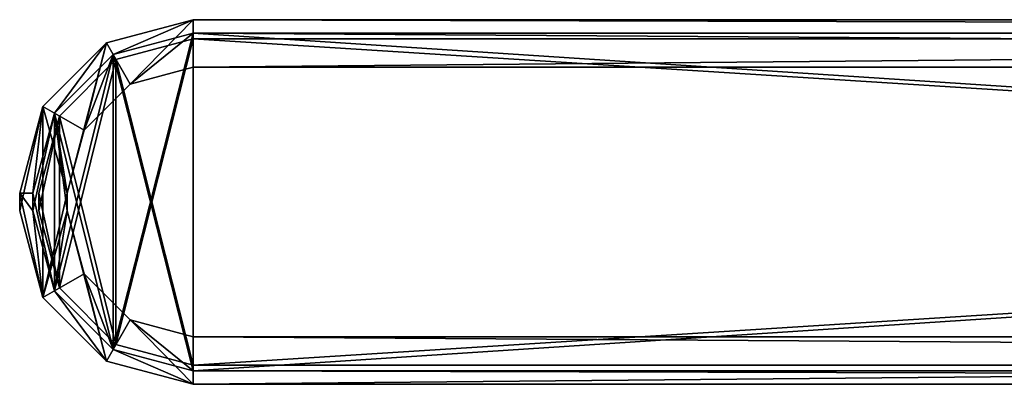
# Model space of a CAD drawing. Extents: x 5 to 955, y 0 to 88.
# Tile 1 of 4: x 5 to 175, y 0 to 63. Entities that reach past the tile are written whole.
import ezdxf

# ---------------------------------------------------------------- set-up
doc = ezdxf.new("R2010")
doc.units = 0
doc.header["$LTSCALE"] = 25.4
doc.layers.get('0').update_dxf_attribs({"color": 13, "linetype": 'CONTINUOUS'})

# ---------------------------------------------------------------- blocks, each defined once
blk = doc.blocks.new('SOFT-LED-90X6-7534-7548_ST')
at = {"color": 251}
for p, q in [((34.75, 63.49, 62.02), (19.75, 59.47, 62.02)), ((34.75, 63.49, 62.02), (19.75, 59.47, 62.02)), ((34.75, 63.49, 2.02), (19.75, 59.47, 2.02)), ((34.75, 63.49, 2.02), (19.75, 59.47, 2.02)), ((924.75, 63.49, 62.02), (34.75, 63.49, 62.02)), ((34.75, 63.49, 62.02), (34.75, 63.49, 2.02)), ((924.75, 63.49, 2.02), (34.75, 63.49, 2.02)), ((34.75, 63.49, 62.02), (34.75, 63.49, 2.02)), ((924.75, 63.49, 62.02), (34.75, 63.49, 62.02)), ((924.75, 63.49, 2.02), (34.75, 63.49, 2.02)), ((20.9, 57.48, 62.02), (34.75, 61.19, 62.02)), ((20.9, 57.48, 62.02), (34.75, 61.19, 62.02)), ((20.9, 57.48, 4.32), (34.75, 61.19, 4.32)), ((20.9, 57.48, 4.32), (34.75, 61.19, 4.32)), ((34.75, 61.19, 62.02), (924.75, 61.19, 62.02)), ((34.75, 61.19, 4.32), (34.75, 61.19, 62.02)), ((34.75, 61.19, 4.32), (924.75, 61.19, 4.32)), ((34.75, 61.19, 62.02), (924.75, 61.19, 62.02)), ((34.75, 61.19, 4.32), (34.75, 61.19, 62.02)), ((34.75, 61.19, 4.32), (924.75, 61.19, 4.32)), ((19.75, 59.47, 62.02), (8.77, 48.49, 62.02)), ((19.75, 59.47, 62.02), (8.77, 48.49, 62.02)), ((19.75, 59.47, 2.02), (8.77, 48.49, 2.02)), ((19.75, 59.47, 2.02), (8.77, 48.49, 2.02)), ((19.75, 59.47, 62.02), (19.75, 59.47, 2.02)), ((19.75, 59.47, 62.02), (19.75, 59.47, 2.02)), ((10.76, 47.34, 62.02), (20.9, 57.48, 62.02)), ((10.76, 47.34, 62.02), (20.9, 57.48, 62.02)), ((10.76, 47.34, 4.32), (20.9, 57.48, 4.32)), ((10.76, 47.34, 4.32), (20.9, 57.48, 4.32)), ((20.9, 57.48, 62.02), (20.9, 57.48, 4.32)), ((20.9, 57.48, 62.02), (20.9, 57.48, 4.32)), ((34.75, 55.29, 2.02), (23.85, 52.37, 2.02)), ((23.85, 52.37, 4.32), (34.75, 55.29, 4.32)), ((34.75, 55.29, 2.02), (23.85, 52.37, 2.02)), ((23.85, 52.37, 4.32), (34.75, 55.29, 4.32)), ((924.75, 55.29, 2.02), (34.75, 55.29, 2.02)), ((34.75, 55.29, 4.32), (924.75, 55.29, 4.32)), ((924.75, 55.29, 2.02), (34.75, 55.29, 2.02)), ((34.75, 55.29, 4.32), (924.75, 55.29, 4.32)), ((34.75, 55.29, 4.32), (34.75, 55.29, 2.02)), ((34.75, 55.29, 4.32), (34.75, 55.29, 2.02)), ((23.85, 52.37, 2.02), (15.87, 44.39, 2.02)), ((15.87, 44.39, 4.32), (23.85, 52.37, 4.32)), ((23.85, 52.37, 2.02), (15.87, 44.39, 2.02)), ((15.87, 44.39, 4.32), (23.85, 52.37, 4.32)), ((23.85, 52.37, 2.02), (23.85, 52.37, 4.32)), ((23.85, 52.37, 2.02), (23.85, 52.37, 4.32)), ((8.77, 48.49, 62.02), (4.75, 33.49, 62.02)), ((8.77, 48.49, 62.02), (4.75, 33.49, 62.02)), ((8.77, 48.49, 2.02), (4.75, 33.49, 2.02)), ((8.77, 48.49, 2.02), (4.75, 33.49, 2.02)), ((8.77, 48.49, 62.02), (8.77, 48.49, 2.02)), ((8.77, 48.49, 62.02), (8.77, 48.49, 2.02)), ((7.05, 33.49, 62.02), (10.76, 47.34, 62.02)), ((7.05, 33.49, 62.02), (10.76, 47.34, 62.02)), ((7.05, 33.49, 4.32), (10.76, 47.34, 4.32)), ((7.05, 33.49, 4.32), (10.76, 47.34, 4.32)), ((10.76, 47.34, 62.02), (10.76, 47.34, 4.32)), ((10.76, 47.34, 62.02), (10.76, 47.34, 4.32)), ((15.87, 44.39, 2.02), (12.95, 33.49, 2.02)), ((12.95, 33.49, 4.32), (15.87, 44.39, 4.32)), ((15.87, 44.39, 2.02), (12.95, 33.49, 2.02)), ((12.95, 33.49, 4.32), (15.87, 44.39, 4.32)), ((15.87, 44.39, 2.02), (15.87, 44.39, 4.32)), ((15.87, 44.39, 2.02), (15.87, 44.39, 4.32)), ((4.75, 33.49, 62.02), (4.75, 30.49, 62.02)), ((4.75, 33.49, 2.02), (4.75, 30.49, 2.02)), ((4.75, 33.49, 62.02), (4.75, 30.49, 62.02)), ((4.75, 33.49, 62.02), (4.75, 33.49, 2.02)), ((4.75, 33.49, 62.02), (4.75, 33.49, 2.02)), ((4.75, 33.49, 2.02), (4.75, 30.49, 2.02)), ((7.05, 30.49, 62.02), (7.05, 33.49, 62.02)), ((7.05, 30.49, 4.32), (7.05, 33.49, 4.32)), ((7.05, 33.49, 4.32), (7.05, 33.49, 62.02)), ((7.05, 30.49, 62.02), (7.05, 33.49, 62.02)), ((7.05, 33.49, 4.32), (7.05, 33.49, 62.02)), ((7.05, 30.49, 4.32), (7.05, 33.49, 4.32)), ((12.95, 33.49, 2.02), (12.95, 30.49, 2.02)), ((12.95, 30.49, 4.32), (12.95, 33.49, 4.32)), ((12.95, 33.49, 4.32), (12.95, 33.49, 2.02)), ((12.95, 33.49, 2.02), (12.95, 30.49, 2.02)), ((12.95, 33.49, 4.32), (12.95, 33.49, 2.02)), ((12.95, 30.49, 4.32), (12.95, 33.49, 4.32)), ((4.75, 30.49, 62.02), (8.77, 15.49, 62.02)), ((4.75, 30.49, 62.02), (8.77, 15.49, 62.02)), ((4.75, 30.49, 62.02), (4.75, 30.49, 2.02)), ((4.75, 30.49, 2.02), (8.77, 15.49, 2.02)), ((4.75, 30.49, 62.02), (4.75, 30.49, 2.02)), ((4.75, 30.49, 2.02), (8.77, 15.49, 2.02)), ((10.76, 16.64, 62.02), (7.05, 30.49, 62.02)), ((7.05, 30.49, 4.32), (7.05, 30.49, 62.02)), ((10.76, 16.64, 62.02), (7.05, 30.49, 62.02)), ((10.76, 16.64, 4.32), (7.05, 30.49, 4.32)), ((7.05, 30.49, 4.32), (7.05, 30.49, 62.02)), ((10.76, 16.64, 4.32), (7.05, 30.49, 4.32)), ((12.95, 30.49, 2.02), (15.87, 19.59, 2.02)), ((15.87, 19.59, 4.32), (12.95, 30.49, 4.32)), ((12.95, 30.49, 4.32), (12.95, 30.49, 2.02)), ((12.95, 30.49, 2.02), (15.87, 19.59, 2.02)), ((12.95, 30.49, 4.32), (12.95, 30.49, 2.02)), ((15.87, 19.59, 4.32), (12.95, 30.49, 4.32)), ((15.87, 19.59, 2.02), (23.85, 11.61, 2.02)), ((23.85, 11.61, 4.32), (15.87, 19.59, 4.32)), ((15.87, 19.59, 2.02), (23.85, 11.61, 2.02)), ((15.87, 19.59, 2.02), (15.87, 19.59, 4.32)), ((23.85, 11.61, 4.32), (15.87, 19.59, 4.32)), ((15.87, 19.59, 2.02), (15.87, 19.59, 4.32)), ((8.77, 15.49, 62.02), (19.75, 4.51, 62.02)), ((8.77, 15.49, 62.02), (19.75, 4.51, 62.02)), ((8.77, 15.49, 62.02), (8.77, 15.49, 2.02)), ((8.77, 15.49, 2.02), (19.75, 4.51, 2.02)), ((8.77, 15.49, 62.02), (8.77, 15.49, 2.02)), ((8.77, 15.49, 2.02), (19.75, 4.51, 2.02)), ((20.9, 6.5, 62.02), (10.76, 16.64, 62.02)), ((10.76, 16.64, 62.02), (10.76, 16.64, 4.32)), ((10.76, 16.64, 62.02), (10.76, 16.64, 4.32)), ((20.9, 6.5, 62.02), (10.76, 16.64, 62.02)), ((20.9, 6.5, 4.32), (10.76, 16.64, 4.32)), ((20.9, 6.5, 4.32), (10.76, 16.64, 4.32)), ((23.85, 11.61, 2.02), (34.75, 8.69, 2.02)), ((34.75, 8.69, 4.32), (23.85, 11.61, 4.32)), ((23.85, 11.61, 2.02), (34.75, 8.69, 2.02)), ((23.85, 11.61, 2.02), (23.85, 11.61, 4.32)), ((34.75, 8.69, 4.32), (23.85, 11.61, 4.32)), ((23.85, 11.61, 2.02), (23.85, 11.61, 4.32)), ((34.75, 8.69, 2.02), (924.75, 8.69, 2.02)), ((924.75, 8.69, 4.32), (34.75, 8.69, 4.32)), ((34.75, 8.69, 4.32), (34.75, 8.69, 2.02)), ((34.75, 8.69, 2.02), (924.75, 8.69, 2.02)), ((34.75, 8.69, 4.32), (34.75, 8.69, 2.02)), ((924.75, 8.69, 4.32), (34.75, 8.69, 4.32)), ((34.75, 2.79, 62.02), (20.9, 6.5, 62.02)), ((20.9, 6.5, 62.02), (20.9, 6.5, 4.32)), ((20.9, 6.5, 62.02), (20.9, 6.5, 4.32)), ((34.75, 2.79, 62.02), (20.9, 6.5, 62.02)), ((34.75, 2.79, 4.32), (20.9, 6.5, 4.32)), ((34.75, 2.79, 4.32), (20.9, 6.5, 4.32)), ((19.75, 4.51, 62.02), (34.75, 0.49, 62.02)), ((19.75, 4.51, 62.02), (34.75, 0.49, 62.02)), ((19.75, 4.51, 62.02), (19.75, 4.51, 2.02)), ((19.75, 4.51, 2.02), (34.75, 0.49, 2.02)), ((19.75, 4.51, 62.02), (19.75, 4.51, 2.02)), ((19.75, 4.51, 2.02), (34.75, 0.49, 2.02)), ((924.75, 2.79, 62.02), (34.75, 2.79, 62.02)), ((924.75, 2.79, 4.32), (34.75, 2.79, 4.32)), ((34.75, 2.79, 4.32), (34.75, 2.79, 62.02)), ((924.75, 2.79, 62.02), (34.75, 2.79, 62.02)), ((34.75, 2.79, 4.32), (34.75, 2.79, 62.02)), ((924.75, 2.79, 4.32), (34.75, 2.79, 4.32)), ((34.75, 0.49, 62.02), (924.75, 0.49, 62.02)), ((34.75, 0.49, 2.02), (924.75, 0.49, 2.02)), ((34.75, 0.49, 62.02), (924.75, 0.49, 62.02)), ((34.75, 0.49, 62.02), (34.75, 0.49, 2.02)), ((34.75, 0.49, 62.02), (34.75, 0.49, 2.02)), ((34.75, 0.49, 2.02), (924.75, 0.49, 2.02))]:
    blk.add_line(p, q, dxfattribs=at)
at = {"color": 7}
for p, q in [((34.75, 61.19, 62.52), (20.9, 57.48, 62.52)), ((20.9, 57.48, 63.52), (34.75, 61.19, 63.52)), ((20.9, 57.48, 63.52), (34.75, 61.19, 63.52)), ((34.75, 61.19, 62.52), (20.9, 57.48, 62.52)), ((34.75, 60.19, 4.82), (21.4, 56.61, 4.82)), ((21.4, 56.61, 5.82), (34.75, 60.19, 5.82)), ((21.4, 56.61, 5.82), (34.75, 60.19, 5.82)), ((34.75, 60.19, 4.82), (21.4, 56.61, 4.82)), ((34.75, 61.19, 63.52), (924.75, 61.19, 63.52)), ((924.75, 61.19, 62.52), (34.75, 61.19, 62.52)), ((34.75, 61.19, 62.52), (34.75, 61.19, 63.52)), ((34.75, 61.19, 62.52), (34.75, 61.19, 63.52)), ((34.75, 61.19, 63.52), (924.75, 61.19, 63.52)), ((924.75, 61.19, 62.52), (34.75, 61.19, 62.52)), ((34.75, 60.19, 5.82), (924.75, 60.19, 5.82)), ((924.75, 60.19, 4.82), (34.75, 60.19, 4.82)), ((34.75, 60.19, 4.82), (34.75, 60.19, 5.82)), ((34.75, 60.19, 4.82), (34.75, 60.19, 5.82)), ((34.75, 60.19, 5.82), (924.75, 60.19, 5.82)), ((924.75, 60.19, 4.82), (34.75, 60.19, 4.82)), ((20.9, 57.48, 62.52), (10.76, 47.34, 62.52)), ((10.76, 47.34, 63.52), (20.9, 57.48, 63.52)), ((10.76, 47.34, 63.52), (20.9, 57.48, 63.52)), ((20.9, 57.48, 62.52), (10.76, 47.34, 62.52)), ((21.4, 56.61, 4.82), (11.63, 46.84, 4.82)), ((11.63, 46.84, 5.82), (21.4, 56.61, 5.82)), ((11.63, 46.84, 5.82), (21.4, 56.61, 5.82)), ((21.4, 56.61, 4.82), (11.63, 46.84, 4.82)), ((20.9, 57.48, 62.52), (20.9, 57.48, 63.52)), ((20.9, 57.48, 62.52), (20.9, 57.48, 63.52)), ((21.4, 56.61, 4.82), (21.4, 56.61, 5.82)), ((21.4, 56.61, 4.82), (21.4, 56.61, 5.82)), ((10.76, 47.34, 62.52), (7.05, 33.49, 62.52)), ((7.05, 33.49, 63.52), (10.76, 47.34, 63.52)), ((7.05, 33.49, 63.52), (10.76, 47.34, 63.52)), ((10.76, 47.34, 62.52), (7.05, 33.49, 62.52)), ((11.63, 46.84, 4.82), (8.05, 33.49, 4.82)), ((8.05, 33.49, 5.82), (11.63, 46.84, 5.82)), ((8.05, 33.49, 5.82), (11.63, 46.84, 5.82)), ((11.63, 46.84, 4.82), (8.05, 33.49, 4.82)), ((10.76, 47.34, 62.52), (10.76, 47.34, 63.52)), ((10.76, 47.34, 62.52), (10.76, 47.34, 63.52)), ((11.63, 46.84, 4.82), (11.63, 46.84, 5.82)), ((11.63, 46.84, 4.82), (11.63, 46.84, 5.82)), ((7.05, 33.49, 62.52), (7.05, 33.49, 63.52)), ((7.05, 30.49, 63.52), (7.05, 33.49, 63.52)), ((7.05, 33.49, 62.52), (7.05, 33.49, 63.52)), ((7.05, 33.49, 62.52), (7.05, 30.49, 62.52)), ((7.05, 30.49, 63.52), (7.05, 33.49, 63.52)), ((7.05, 33.49, 62.52), (7.05, 30.49, 62.52)), ((8.05, 33.49, 4.82), (8.05, 33.49, 5.82)), ((8.05, 30.49, 5.82), (8.05, 33.49, 5.82)), ((8.05, 33.49, 4.82), (8.05, 33.49, 5.82)), ((8.05, 33.49, 4.82), (8.05, 30.49, 4.82)), ((8.05, 30.49, 5.82), (8.05, 33.49, 5.82)), ((8.05, 33.49, 4.82), (8.05, 30.49, 4.82)), ((7.05, 30.49, 62.52), (10.76, 16.64, 62.52)), ((10.76, 16.64, 63.52), (7.05, 30.49, 63.52)), ((7.05, 30.49, 63.52), (7.05, 30.49, 62.52)), ((7.05, 30.49, 63.52), (7.05, 30.49, 62.52)), ((10.76, 16.64, 63.52), (7.05, 30.49, 63.52)), ((7.05, 30.49, 62.52), (10.76, 16.64, 62.52)), ((8.05, 30.49, 4.82), (11.63, 17.14, 4.82)), ((11.63, 17.14, 5.82), (8.05, 30.49, 5.82)), ((8.05, 30.49, 5.82), (8.05, 30.49, 4.82)), ((8.05, 30.49, 5.82), (8.05, 30.49, 4.82)), ((11.63, 17.14, 5.82), (8.05, 30.49, 5.82)), ((8.05, 30.49, 4.82), (11.63, 17.14, 4.82)), ((11.63, 17.14, 4.82), (11.63, 17.14, 5.82)), ((11.63, 17.14, 4.82), (21.4, 7.37, 4.82)), ((21.4, 7.37, 5.82), (11.63, 17.14, 5.82)), ((11.63, 17.14, 4.82), (11.63, 17.14, 5.82)), ((21.4, 7.37, 5.82), (11.63, 17.14, 5.82)), ((11.63, 17.14, 4.82), (21.4, 7.37, 4.82)), ((10.76, 16.64, 62.52), (10.76, 16.64, 63.52)), ((10.76, 16.64, 62.52), (20.9, 6.5, 62.52)), ((20.9, 6.5, 63.52), (10.76, 16.64, 63.52)), ((10.76, 16.64, 62.52), (10.76, 16.64, 63.52)), ((20.9, 6.5, 63.52), (10.76, 16.64, 63.52)), ((10.76, 16.64, 62.52), (20.9, 6.5, 62.52)), ((21.4, 7.37, 4.82), (21.4, 7.37, 5.82)), ((21.4, 7.37, 4.82), (34.75, 3.79, 4.82)), ((34.75, 3.79, 5.82), (21.4, 7.37, 5.82)), ((21.4, 7.37, 4.82), (21.4, 7.37, 5.82)), ((34.75, 3.79, 5.82), (21.4, 7.37, 5.82)), ((21.4, 7.37, 4.82), (34.75, 3.79, 4.82)), ((20.9, 6.5, 62.52), (20.9, 6.5, 63.52)), ((20.9, 6.5, 62.52), (34.75, 2.79, 62.52)), ((34.75, 2.79, 63.52), (20.9, 6.5, 63.52)), ((20.9, 6.5, 62.52), (20.9, 6.5, 63.52)), ((34.75, 2.79, 63.52), (20.9, 6.5, 63.52)), ((20.9, 6.5, 62.52), (34.75, 2.79, 62.52)), ((34.75, 3.79, 4.82), (34.75, 3.79, 5.82)), ((924.75, 3.79, 5.82), (34.75, 3.79, 5.82)), ((34.75, 3.79, 4.82), (34.75, 3.79, 5.82)), ((34.75, 3.79, 4.82), (924.75, 3.79, 4.82)), ((924.75, 3.79, 5.82), (34.75, 3.79, 5.82)), ((34.75, 3.79, 4.82), (924.75, 3.79, 4.82)), ((34.75, 2.79, 62.52), (34.75, 2.79, 63.52)), ((924.75, 2.79, 63.52), (34.75, 2.79, 63.52)), ((34.75, 2.79, 62.52), (34.75, 2.79, 63.52)), ((34.75, 2.79, 62.52), (924.75, 2.79, 62.52)), ((924.75, 2.79, 63.52), (34.75, 2.79, 63.52)), ((34.75, 2.79, 62.52), (924.75, 2.79, 62.52))]:
    blk.add_line(p, q, dxfattribs=at)
at = {"color": 251}
mesh = blk.add_polyface(dxfattribs=at)
corners = [(8.77, 15.49, 62.02), (4.75, 33.49, 62.02), (4.75, 30.49, 62.02), (7.05, 30.49, 62.02), (10.76, 16.64, 62.02), (19.75, 4.51, 62.02), (20.9, 6.5, 62.02), (34.75, 0.49, 62.02), (34.75, 2.79, 62.02), (924.75, 0.49, 62.02), (924.75, 2.79, 62.02), (939.75, 4.51, 62.02), (938.6, 6.5, 62.02), (948.74, 16.64, 62.02), (950.73, 15.49, 62.02), (952.45, 30.49, 62.02), (954.75, 30.49, 62.02), (952.45, 33.49, 62.02), (7.05, 33.49, 62.02), (8.77, 48.49, 62.02), (10.76, 47.34, 62.02), (19.75, 59.47, 62.02), (20.9, 57.48, 62.02), (34.75, 63.49, 62.02), (34.75, 61.19, 62.02), (924.75, 61.19, 62.02), (924.75, 63.49, 62.02), (938.6, 57.48, 62.02), (939.75, 59.47, 62.02), (948.74, 47.34, 62.02), (950.73, 48.49, 62.02), (954.75, 33.49, 62.02)]
mesh.append_faces([[corners[k] for k in face] for face in [(0, 1, 2)]], dxfattribs={"vtx0": -1, "color": 251})
mesh.append_faces([[corners[k] for k in face] for face in [(3, 0, 4), (4, 5, 6), (6, 7, 8), (8, 9, 10), (10, 11, 12), (12, 11, 13), (13, 14, 15), (15, 16, 17), (1, 18, 19), (18, 1, 3), (19, 20, 21), (21, 22, 23), (23, 25, 26), (26, 27, 28), (28, 29, 30), (30, 17, 31), (31, 17, 16)]], dxfattribs={"vtx0": -1, "vtx1": -1, "color": 251})
mesh.append_faces([[corners[k] for k in face] for face in [(1, 0, 3)]], dxfattribs={"vtx0": -1, "vtx1": -1, "vtx2": -1, "color": 251})
mesh.append_faces([[corners[k] for k in face] for face in [(4, 0, 5), (6, 5, 7), (8, 7, 9), (10, 9, 11), (13, 11, 14), (15, 14, 16), (19, 18, 20), (21, 20, 22), (23, 22, 24), (23, 24, 25), (26, 25, 27), (28, 27, 29), (30, 29, 17)]], dxfattribs={"vtx0": -1, "vtx2": -1, "color": 251})
mesh = blk.add_polyface(dxfattribs=at)
corners = [(8.77, 48.49, 2.02), (4.75, 30.49, 2.02), (4.75, 33.49, 2.02), (8.77, 15.49, 2.02), (12.95, 33.49, 2.02), (19.75, 59.47, 2.02), (15.87, 44.39, 2.02), (23.85, 52.37, 2.02), (34.75, 63.49, 2.02), (34.75, 55.29, 2.02), (924.75, 63.49, 2.02), (924.75, 55.29, 2.02), (939.75, 59.47, 2.02), (935.65, 52.37, 2.02), (943.63, 44.39, 2.02), (950.73, 48.49, 2.02), (946.55, 33.49, 2.02), (946.55, 30.49, 2.02), (12.95, 30.49, 2.02), (19.75, 4.51, 2.02), (15.87, 19.59, 2.02), (23.85, 11.61, 2.02), (34.75, 0.49, 2.02), (34.75, 8.69, 2.02), (924.75, 8.69, 2.02), (924.75, 0.49, 2.02), (935.65, 11.61, 2.02), (939.75, 4.51, 2.02), (943.63, 19.59, 2.02), (950.73, 15.49, 2.02), (954.75, 33.49, 2.02), (954.75, 30.49, 2.02)]
mesh.append_faces([[corners[k] for k in face] for face in [(0, 1, 2), (29, 30, 31)]], dxfattribs={"vtx0": -1, "color": 251})
mesh.append_faces([[corners[k] for k in face] for face in [(1, 0, 3), (4, 5, 6), (6, 5, 7), (7, 8, 9), (9, 10, 11), (11, 12, 13), (13, 12, 14), (14, 15, 16), (16, 15, 17), (3, 18, 19), (18, 3, 4), (19, 21, 22), (22, 24, 25), (25, 26, 27), (27, 28, 29)]], dxfattribs={"vtx0": -1, "vtx1": -1, "color": 251})
mesh.append_faces([[corners[k] for k in face] for face in [(3, 0, 4), (29, 17, 15)]], dxfattribs={"vtx0": -1, "vtx1": -1, "vtx2": -1, "color": 251})
mesh.append_faces([[corners[k] for k in face] for face in [(4, 0, 5), (7, 5, 8), (9, 8, 10), (11, 10, 12), (14, 12, 15), (19, 18, 20), (19, 20, 21), (22, 21, 23), (22, 23, 24), (25, 24, 26), (27, 26, 28), (29, 28, 17), (29, 15, 30)]], dxfattribs={"vtx0": -1, "vtx2": -1, "color": 251})
mesh = blk.add_polyface(dxfattribs=at)
corners = [(19.75, 59.47, 62.02), (34.75, 63.49, 2.02), (19.75, 59.47, 2.02), (34.75, 63.49, 62.02)]
mesh.append_faces([[corners[k] for k in face] for face in [(0, 1, 2), (1, 0, 3)]], dxfattribs={"vtx0": -1, "color": 251})
mesh = blk.add_polyface(dxfattribs=at)
corners = [(34.75, 63.49, 62.02), (924.75, 63.49, 2.02), (34.75, 63.49, 2.02), (924.75, 63.49, 62.02)]
mesh.append_faces([[corners[k] for k in face] for face in [(0, 1, 2), (1, 0, 3)]], dxfattribs={"vtx0": -1, "color": 251})
mesh = blk.add_polyface(dxfattribs=at)
corners = [(10.76, 16.64, 4.32), (7.05, 33.49, 4.32), (7.05, 30.49, 4.32), (10.76, 47.34, 4.32), (12.95, 30.49, 4.32), (15.87, 19.59, 4.32), (20.9, 6.5, 4.32), (23.85, 11.61, 4.32), (34.75, 2.79, 4.32), (34.75, 8.69, 4.32), (924.75, 2.79, 4.32), (924.75, 8.69, 4.32), (938.6, 6.5, 4.32), (935.65, 11.61, 4.32), (943.63, 19.59, 4.32), (948.74, 16.64, 4.32), (946.55, 30.49, 4.32), (946.55, 33.49, 4.32), (15.87, 44.39, 4.32), (20.9, 57.48, 4.32), (12.95, 33.49, 4.32), (23.85, 52.37, 4.32), (34.75, 61.19, 4.32), (34.75, 55.29, 4.32), (924.75, 55.29, 4.32), (924.75, 61.19, 4.32), (935.65, 52.37, 4.32), (938.6, 57.48, 4.32), (943.63, 44.39, 4.32), (948.74, 47.34, 4.32), (952.45, 30.49, 4.32), (952.45, 33.49, 4.32)]
mesh.append_faces([[corners[k] for k in face] for face in [(0, 1, 2), (29, 30, 31)]], dxfattribs={"vtx0": -1, "color": 251})
mesh.append_faces([[corners[k] for k in face] for face in [(1, 0, 3), (4, 0, 5), (5, 6, 7), (7, 8, 9), (9, 10, 11), (11, 12, 13), (13, 12, 14), (14, 15, 16), (16, 15, 17), (3, 18, 19), (18, 3, 20), (20, 3, 4), (19, 21, 22), (22, 24, 25), (25, 26, 27), (27, 28, 29)]], dxfattribs={"vtx0": -1, "vtx1": -1, "color": 251})
mesh.append_faces([[corners[k] for k in face] for face in [(3, 0, 4), (29, 17, 15)]], dxfattribs={"vtx0": -1, "vtx1": -1, "vtx2": -1, "color": 251})
mesh.append_faces([[corners[k] for k in face] for face in [(5, 0, 6), (7, 6, 8), (9, 8, 10), (11, 10, 12), (14, 12, 15), (19, 18, 21), (22, 21, 23), (22, 23, 24), (25, 24, 26), (27, 26, 28), (29, 28, 17), (29, 15, 30)]], dxfattribs={"vtx0": -1, "vtx2": -1, "color": 251})
at = {"color": 7}
mesh = blk.add_polyface(dxfattribs=at)
corners = [(10.76, 16.64, 63.52), (7.05, 33.49, 63.52), (7.05, 30.49, 63.52), (10.76, 47.34, 63.52), (20.9, 6.5, 63.52), (20.9, 57.48, 63.52), (34.75, 2.79, 63.52), (34.75, 61.19, 63.52), (924.75, 2.79, 63.52), (924.75, 61.19, 63.52), (938.6, 6.5, 63.52), (938.6, 57.48, 63.52), (948.74, 16.64, 63.52), (948.74, 47.34, 63.52), (952.45, 30.49, 63.52), (952.45, 33.49, 63.52)]
mesh.append_faces([[corners[k] for k in face] for face in [(0, 1, 2), (13, 14, 15)]], dxfattribs={"vtx0": -1, "color": 7})
mesh.append_faces([[corners[k] for k in face] for face in [(1, 0, 3), (3, 4, 5), (5, 6, 7), (7, 8, 9), (9, 10, 11), (11, 12, 13)]], dxfattribs={"vtx0": -1, "vtx1": -1, "color": 7})
mesh.append_faces([[corners[k] for k in face] for face in [(3, 0, 4), (5, 4, 6), (7, 6, 8), (9, 8, 10), (11, 10, 12), (13, 12, 14)]], dxfattribs={"vtx0": -1, "vtx2": -1, "color": 7})
mesh = blk.add_polyface(dxfattribs=at)
corners = [(10.76, 47.34, 62.52), (7.05, 30.49, 62.52), (7.05, 33.49, 62.52), (10.76, 16.64, 62.52), (20.9, 57.48, 62.52), (20.9, 6.5, 62.52), (34.75, 61.19, 62.52), (34.75, 2.79, 62.52), (924.75, 61.19, 62.52), (924.75, 2.79, 62.52), (938.6, 57.48, 62.52), (938.6, 6.5, 62.52), (948.74, 47.34, 62.52), (948.74, 16.64, 62.52), (952.45, 33.49, 62.52), (952.45, 30.49, 62.52)]
mesh.append_faces([[corners[k] for k in face] for face in [(0, 1, 2), (13, 14, 15)]], dxfattribs={"vtx0": -1, "color": 7})
mesh.append_faces([[corners[k] for k in face] for face in [(1, 0, 3), (3, 4, 5), (5, 6, 7), (7, 8, 9), (9, 10, 11), (11, 12, 13)]], dxfattribs={"vtx0": -1, "vtx1": -1, "color": 7})
mesh.append_faces([[corners[k] for k in face] for face in [(3, 0, 4), (5, 4, 6), (7, 6, 8), (9, 8, 10), (11, 10, 12), (13, 12, 14)]], dxfattribs={"vtx0": -1, "vtx2": -1, "color": 7})
mesh = blk.add_polyface(dxfattribs=at)
corners = [(11.63, 17.14, 5.82), (8.05, 33.49, 5.82), (8.05, 30.49, 5.82), (11.63, 46.84, 5.82), (21.4, 7.37, 5.82), (21.4, 56.61, 5.82), (34.75, 3.79, 5.82), (34.75, 60.19, 5.82), (924.75, 3.79, 5.82), (924.75, 60.19, 5.82), (938.1, 7.37, 5.82), (938.1, 56.61, 5.82), (947.87, 17.14, 5.82), (947.87, 46.84, 5.82), (951.45, 30.49, 5.82), (951.45, 33.49, 5.82)]
mesh.append_faces([[corners[k] for k in face] for face in [(0, 1, 2), (13, 14, 15)]], dxfattribs={"vtx0": -1, "color": 7})
mesh.append_faces([[corners[k] for k in face] for face in [(1, 0, 3), (3, 4, 5), (5, 6, 7), (7, 8, 9), (9, 10, 11), (11, 12, 13)]], dxfattribs={"vtx0": -1, "vtx1": -1, "color": 7})
mesh.append_faces([[corners[k] for k in face] for face in [(3, 0, 4), (5, 4, 6), (7, 6, 8), (9, 8, 10), (11, 10, 12), (13, 12, 14)]], dxfattribs={"vtx0": -1, "vtx2": -1, "color": 7})
mesh = blk.add_polyface(dxfattribs=at)
corners = [(11.63, 46.84, 4.82), (8.05, 30.49, 4.82), (8.05, 33.49, 4.82), (11.63, 17.14, 4.82), (21.4, 56.61, 4.82), (21.4, 7.37, 4.82), (34.75, 60.19, 4.82), (34.75, 3.79, 4.82), (924.75, 60.19, 4.82), (924.75, 3.79, 4.82), (938.1, 56.61, 4.82), (938.1, 7.37, 4.82), (947.87, 46.84, 4.82), (947.87, 17.14, 4.82), (951.45, 33.49, 4.82), (951.45, 30.49, 4.82)]
mesh.append_faces([[corners[k] for k in face] for face in [(0, 1, 2), (13, 14, 15)]], dxfattribs={"vtx0": -1, "color": 7})
mesh.append_faces([[corners[k] for k in face] for face in [(1, 0, 3), (3, 4, 5), (5, 6, 7), (7, 8, 9), (9, 10, 11), (11, 12, 13)]], dxfattribs={"vtx0": -1, "vtx1": -1, "color": 7})
mesh.append_faces([[corners[k] for k in face] for face in [(3, 0, 4), (5, 4, 6), (7, 6, 8), (9, 8, 10), (11, 10, 12), (13, 12, 14)]], dxfattribs={"vtx0": -1, "vtx2": -1, "color": 7})
at = {"color": 251}
mesh = blk.add_polyface(dxfattribs=at)
corners = [(34.75, 61.19, 62.02), (20.9, 57.48, 4.32), (34.75, 61.19, 4.32), (20.9, 57.48, 62.02)]
mesh.append_faces([[corners[k] for k in face] for face in [(0, 1, 2), (1, 0, 3)]], dxfattribs={"vtx0": -1, "color": 251})
at = {"color": 7}
mesh = blk.add_polyface(dxfattribs=at)
corners = [(20.9, 57.48, 63.52), (34.75, 61.19, 62.52), (20.9, 57.48, 62.52), (34.75, 61.19, 63.52)]
mesh.append_faces([[corners[k] for k in face] for face in [(0, 1, 2), (1, 0, 3)]], dxfattribs={"vtx0": -1, "color": 7})
mesh = blk.add_polyface(dxfattribs=at)
corners = [(21.4, 56.61, 5.82), (34.75, 60.19, 4.82), (21.4, 56.61, 4.82), (34.75, 60.19, 5.82)]
mesh.append_faces([[corners[k] for k in face] for face in [(0, 1, 2), (1, 0, 3)]], dxfattribs={"vtx0": -1, "color": 7})
at = {"color": 251}
mesh = blk.add_polyface(dxfattribs=at)
corners = [(924.75, 61.19, 62.02), (34.75, 61.19, 4.32), (924.75, 61.19, 4.32), (34.75, 61.19, 62.02)]
mesh.append_faces([[corners[k] for k in face] for face in [(0, 1, 2), (1, 0, 3)]], dxfattribs={"vtx0": -1, "color": 251})
at = {"color": 7}
mesh = blk.add_polyface(dxfattribs=at)
corners = [(34.75, 61.19, 63.52), (924.75, 61.19, 62.52), (34.75, 61.19, 62.52), (924.75, 61.19, 63.52)]
mesh.append_faces([[corners[k] for k in face] for face in [(0, 1, 2), (1, 0, 3)]], dxfattribs={"vtx0": -1, "color": 7})
mesh = blk.add_polyface(dxfattribs=at)
corners = [(34.75, 60.19, 5.82), (924.75, 60.19, 4.82), (34.75, 60.19, 4.82), (924.75, 60.19, 5.82)]
mesh.append_faces([[corners[k] for k in face] for face in [(0, 1, 2), (1, 0, 3)]], dxfattribs={"vtx0": -1, "color": 7})
at = {"color": 251}
mesh = blk.add_polyface(dxfattribs=at)
corners = [(19.75, 59.47, 62.02), (8.77, 48.49, 2.02), (8.77, 48.49, 62.02), (19.75, 59.47, 2.02)]
mesh.append_faces([[corners[k] for k in face] for face in [(0, 1, 2), (1, 0, 3)]], dxfattribs={"vtx0": -1, "color": 251})
mesh = blk.add_polyface(dxfattribs=at)
corners = [(20.9, 57.48, 4.32), (10.76, 47.34, 62.02), (10.76, 47.34, 4.32), (20.9, 57.48, 62.02)]
mesh.append_faces([[corners[k] for k in face] for face in [(0, 1, 2), (1, 0, 3)]], dxfattribs={"vtx0": -1, "color": 251})
at = {"color": 7}
mesh = blk.add_polyface(dxfattribs=at)
corners = [(20.9, 57.48, 63.52), (10.76, 47.34, 62.52), (10.76, 47.34, 63.52), (20.9, 57.48, 62.52)]
mesh.append_faces([[corners[k] for k in face] for face in [(0, 1, 2), (1, 0, 3)]], dxfattribs={"vtx0": -1, "color": 7})
mesh = blk.add_polyface(dxfattribs=at)
corners = [(21.4, 56.61, 5.82), (11.63, 46.84, 4.82), (11.63, 46.84, 5.82), (21.4, 56.61, 4.82)]
mesh.append_faces([[corners[k] for k in face] for face in [(0, 1, 2), (1, 0, 3)]], dxfattribs={"vtx0": -1, "color": 7})
at = {"color": 251}
mesh = blk.add_polyface(dxfattribs=at)
corners = [(34.75, 55.29, 4.32), (23.85, 52.37, 2.02), (34.75, 55.29, 2.02), (23.85, 52.37, 4.32)]
mesh.append_faces([[corners[k] for k in face] for face in [(0, 1, 2), (1, 0, 3)]], dxfattribs={"vtx0": -1, "color": 251})
mesh = blk.add_polyface(dxfattribs=at)
corners = [(924.75, 55.29, 4.32), (34.75, 55.29, 2.02), (924.75, 55.29, 2.02), (34.75, 55.29, 4.32)]
mesh.append_faces([[corners[k] for k in face] for face in [(0, 1, 2), (1, 0, 3)]], dxfattribs={"vtx0": -1, "color": 251})
mesh = blk.add_polyface(dxfattribs=at)
corners = [(23.85, 52.37, 2.02), (15.87, 44.39, 4.32), (15.87, 44.39, 2.02), (23.85, 52.37, 4.32)]
mesh.append_faces([[corners[k] for k in face] for face in [(0, 1, 2), (1, 0, 3)]], dxfattribs={"vtx0": -1, "color": 251})
mesh = blk.add_polyface(dxfattribs=at)
corners = [(8.77, 48.49, 62.02), (4.75, 33.49, 2.02), (4.75, 33.49, 62.02), (8.77, 48.49, 2.02)]
mesh.append_faces([[corners[k] for k in face] for face in [(0, 1, 2), (1, 0, 3)]], dxfattribs={"vtx0": -1, "color": 251})
mesh = blk.add_polyface(dxfattribs=at)
corners = [(10.76, 47.34, 4.32), (7.05, 33.49, 62.02), (7.05, 33.49, 4.32), (10.76, 47.34, 62.02)]
mesh.append_faces([[corners[k] for k in face] for face in [(0, 1, 2), (1, 0, 3)]], dxfattribs={"vtx0": -1, "color": 251})
at = {"color": 7}
mesh = blk.add_polyface(dxfattribs=at)
corners = [(10.76, 47.34, 63.52), (7.05, 33.49, 62.52), (7.05, 33.49, 63.52), (10.76, 47.34, 62.52)]
mesh.append_faces([[corners[k] for k in face] for face in [(0, 1, 2), (1, 0, 3)]], dxfattribs={"vtx0": -1, "color": 7})
mesh = blk.add_polyface(dxfattribs=at)
corners = [(11.63, 46.84, 5.82), (8.05, 33.49, 4.82), (8.05, 33.49, 5.82), (11.63, 46.84, 4.82)]
mesh.append_faces([[corners[k] for k in face] for face in [(0, 1, 2), (1, 0, 3)]], dxfattribs={"vtx0": -1, "color": 7})
at = {"color": 251}
mesh = blk.add_polyface(dxfattribs=at)
corners = [(15.87, 44.39, 2.02), (12.95, 33.49, 4.32), (12.95, 33.49, 2.02), (15.87, 44.39, 4.32)]
mesh.append_faces([[corners[k] for k in face] for face in [(0, 1, 2), (1, 0, 3)]], dxfattribs={"vtx0": -1, "color": 251})
mesh = blk.add_polyface(dxfattribs=at)
corners = [(4.75, 33.49, 62.02), (4.75, 30.49, 2.02), (4.75, 30.49, 62.02), (4.75, 33.49, 2.02)]
mesh.append_faces([[corners[k] for k in face] for face in [(0, 1, 2), (1, 0, 3)]], dxfattribs={"vtx0": -1, "color": 251})
mesh = blk.add_polyface(dxfattribs=at)
corners = [(7.05, 33.49, 4.32), (7.05, 30.49, 62.02), (7.05, 30.49, 4.32), (7.05, 33.49, 62.02)]
mesh.append_faces([[corners[k] for k in face] for face in [(0, 1, 2), (1, 0, 3)]], dxfattribs={"vtx0": -1, "color": 251})
at = {"color": 7}
mesh = blk.add_polyface(dxfattribs=at)
corners = [(7.05, 33.49, 63.52), (7.05, 30.49, 62.52), (7.05, 30.49, 63.52), (7.05, 33.49, 62.52)]
mesh.append_faces([[corners[k] for k in face] for face in [(0, 1, 2), (1, 0, 3)]], dxfattribs={"vtx0": -1, "color": 7})
mesh = blk.add_polyface(dxfattribs=at)
corners = [(8.05, 33.49, 5.82), (8.05, 30.49, 4.82), (8.05, 30.49, 5.82), (8.05, 33.49, 4.82)]
mesh.append_faces([[corners[k] for k in face] for face in [(0, 1, 2), (1, 0, 3)]], dxfattribs={"vtx0": -1, "color": 7})
at = {"color": 251}
mesh = blk.add_polyface(dxfattribs=at)
corners = [(12.95, 33.49, 2.02), (12.95, 30.49, 4.32), (12.95, 30.49, 2.02), (12.95, 33.49, 4.32)]
mesh.append_faces([[corners[k] for k in face] for face in [(0, 1, 2), (1, 0, 3)]], dxfattribs={"vtx0": -1, "color": 251})
mesh = blk.add_polyface(dxfattribs=at)
corners = [(4.75, 30.49, 62.02), (8.77, 15.49, 2.02), (8.77, 15.49, 62.02), (4.75, 30.49, 2.02)]
mesh.append_faces([[corners[k] for k in face] for face in [(0, 1, 2), (1, 0, 3)]], dxfattribs={"vtx0": -1, "color": 251})
mesh = blk.add_polyface(dxfattribs=at)
corners = [(7.05, 30.49, 4.32), (10.76, 16.64, 62.02), (10.76, 16.64, 4.32), (7.05, 30.49, 62.02)]
mesh.append_faces([[corners[k] for k in face] for face in [(0, 1, 2), (1, 0, 3)]], dxfattribs={"vtx0": -1, "color": 251})
at = {"color": 7}
mesh = blk.add_polyface(dxfattribs=at)
corners = [(7.05, 30.49, 63.52), (10.76, 16.64, 62.52), (10.76, 16.64, 63.52), (7.05, 30.49, 62.52)]
mesh.append_faces([[corners[k] for k in face] for face in [(0, 1, 2), (1, 0, 3)]], dxfattribs={"vtx0": -1, "color": 7})
mesh = blk.add_polyface(dxfattribs=at)
corners = [(8.05, 30.49, 5.82), (11.63, 17.14, 4.82), (11.63, 17.14, 5.82), (8.05, 30.49, 4.82)]
mesh.append_faces([[corners[k] for k in face] for face in [(0, 1, 2), (1, 0, 3)]], dxfattribs={"vtx0": -1, "color": 7})
at = {"color": 251}
mesh = blk.add_polyface(dxfattribs=at)
corners = [(12.95, 30.49, 2.02), (15.87, 19.59, 4.32), (15.87, 19.59, 2.02), (12.95, 30.49, 4.32)]
mesh.append_faces([[corners[k] for k in face] for face in [(0, 1, 2), (1, 0, 3)]], dxfattribs={"vtx0": -1, "color": 251})
mesh = blk.add_polyface(dxfattribs=at)
corners = [(15.87, 19.59, 2.02), (23.85, 11.61, 4.32), (23.85, 11.61, 2.02), (15.87, 19.59, 4.32)]
mesh.append_faces([[corners[k] for k in face] for face in [(0, 1, 2), (1, 0, 3)]], dxfattribs={"vtx0": -1, "color": 251})
at = {"color": 7}
mesh = blk.add_polyface(dxfattribs=at)
corners = [(11.63, 17.14, 5.82), (21.4, 7.37, 4.82), (21.4, 7.37, 5.82), (11.63, 17.14, 4.82)]
mesh.append_faces([[corners[k] for k in face] for face in [(0, 1, 2), (1, 0, 3)]], dxfattribs={"vtx0": -1, "color": 7})
at = {"color": 251}
mesh = blk.add_polyface(dxfattribs=at)
corners = [(8.77, 15.49, 62.02), (19.75, 4.51, 2.02), (19.75, 4.51, 62.02), (8.77, 15.49, 2.02)]
mesh.append_faces([[corners[k] for k in face] for face in [(0, 1, 2), (1, 0, 3)]], dxfattribs={"vtx0": -1, "color": 251})
mesh = blk.add_polyface(dxfattribs=at)
corners = [(10.76, 16.64, 4.32), (20.9, 6.5, 62.02), (20.9, 6.5, 4.32), (10.76, 16.64, 62.02)]
mesh.append_faces([[corners[k] for k in face] for face in [(0, 1, 2), (1, 0, 3)]], dxfattribs={"vtx0": -1, "color": 251})
at = {"color": 7}
mesh = blk.add_polyface(dxfattribs=at)
corners = [(10.76, 16.64, 63.52), (20.9, 6.5, 62.52), (20.9, 6.5, 63.52), (10.76, 16.64, 62.52)]
mesh.append_faces([[corners[k] for k in face] for face in [(0, 1, 2), (1, 0, 3)]], dxfattribs={"vtx0": -1, "color": 7})
at = {"color": 251}
mesh = blk.add_polyface(dxfattribs=at)
corners = [(23.85, 11.61, 4.32), (34.75, 8.69, 2.02), (23.85, 11.61, 2.02), (34.75, 8.69, 4.32)]
mesh.append_faces([[corners[k] for k in face] for face in [(0, 1, 2), (1, 0, 3)]], dxfattribs={"vtx0": -1, "color": 251})
mesh = blk.add_polyface(dxfattribs=at)
corners = [(34.75, 8.69, 4.32), (924.75, 8.69, 2.02), (34.75, 8.69, 2.02), (924.75, 8.69, 4.32)]
mesh.append_faces([[corners[k] for k in face] for face in [(0, 1, 2), (1, 0, 3)]], dxfattribs={"vtx0": -1, "color": 251})
at = {"color": 7}
mesh = blk.add_polyface(dxfattribs=at)
corners = [(34.75, 3.79, 5.82), (21.4, 7.37, 4.82), (34.75, 3.79, 4.82), (21.4, 7.37, 5.82)]
mesh.append_faces([[corners[k] for k in face] for face in [(0, 1, 2), (1, 0, 3)]], dxfattribs={"vtx0": -1, "color": 7})
at = {"color": 251}
mesh = blk.add_polyface(dxfattribs=at)
corners = [(20.9, 6.5, 62.02), (34.75, 2.79, 4.32), (20.9, 6.5, 4.32), (34.75, 2.79, 62.02)]
mesh.append_faces([[corners[k] for k in face] for face in [(0, 1, 2), (1, 0, 3)]], dxfattribs={"vtx0": -1, "color": 251})
at = {"color": 7}
mesh = blk.add_polyface(dxfattribs=at)
corners = [(34.75, 2.79, 63.52), (20.9, 6.5, 62.52), (34.75, 2.79, 62.52), (20.9, 6.5, 63.52)]
mesh.append_faces([[corners[k] for k in face] for face in [(0, 1, 2), (1, 0, 3)]], dxfattribs={"vtx0": -1, "color": 7})
at = {"color": 251}
mesh = blk.add_polyface(dxfattribs=at)
corners = [(34.75, 0.49, 62.02), (19.75, 4.51, 2.02), (34.75, 0.49, 2.02), (19.75, 4.51, 62.02)]
mesh.append_faces([[corners[k] for k in face] for face in [(0, 1, 2), (1, 0, 3)]], dxfattribs={"vtx0": -1, "color": 251})
at = {"color": 7}
mesh = blk.add_polyface(dxfattribs=at)
corners = [(924.75, 3.79, 5.82), (34.75, 3.79, 4.82), (924.75, 3.79, 4.82), (34.75, 3.79, 5.82)]
mesh.append_faces([[corners[k] for k in face] for face in [(0, 1, 2), (1, 0, 3)]], dxfattribs={"vtx0": -1, "color": 7})
at = {"color": 251}
mesh = blk.add_polyface(dxfattribs=at)
corners = [(34.75, 2.79, 62.02), (924.75, 2.79, 4.32), (34.75, 2.79, 4.32), (924.75, 2.79, 62.02)]
mesh.append_faces([[corners[k] for k in face] for face in [(0, 1, 2), (1, 0, 3)]], dxfattribs={"vtx0": -1, "color": 251})
at = {"color": 7}
mesh = blk.add_polyface(dxfattribs=at)
corners = [(924.75, 2.79, 63.52), (34.75, 2.79, 62.52), (924.75, 2.79, 62.52), (34.75, 2.79, 63.52)]
mesh.append_faces([[corners[k] for k in face] for face in [(0, 1, 2), (1, 0, 3)]], dxfattribs={"vtx0": -1, "color": 7})
at = {"color": 251}
mesh = blk.add_polyface(dxfattribs=at)
corners = [(924.75, 0.49, 62.02), (34.75, 0.49, 2.02), (924.75, 0.49, 2.02), (34.75, 0.49, 62.02)]
mesh.append_faces([[corners[k] for k in face] for face in [(0, 1, 2), (1, 0, 3)]], dxfattribs={"vtx0": -1, "color": 251})

msp = doc.modelspace()

# ---------------------------------------------------------------- block references
at = {"color": 0}
msp.add_blockref('SOFT-LED-90X6-7534-7548_ST', (0, 0), dxfattribs=at)

doc.saveas('drawing.dxf')
